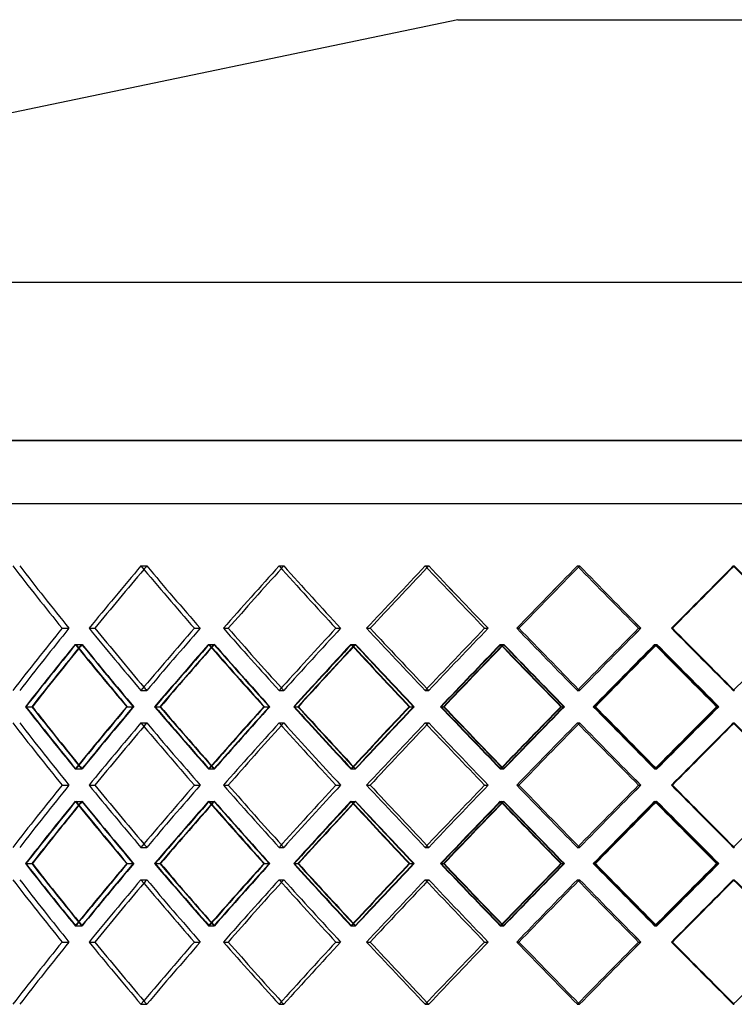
# Model space of a CAD drawing. Header units: millimetres. Extents: x -448 to 448, y -205 to 205.
# Tile 7 of 13: x -189 to -27, y -19 to 205. Entities that reach past the tile are written whole.
import ezdxf

# ---------------------------------------------------------------- set-up
doc = ezdxf.new("R2010")
doc.units = ezdxf.units.MM
doc.layers.add('HIDDEN', color=7, linetype='Continuous')
doc.layers.add('THICK', color=7, linetype='Continuous')

msp = doc.modelspace()

# ---------------------------------------------------------------- linework, layer by layer
at = {"layer": 'HIDDEN'}
for p, q in [((0, 109.35), (-447.5, 109.35)), ((-300, 95), (0, 95)), ((-161.48, 80.82), (-160.15, 80.82)), ((-161.48, 80.82), (-160.15, 80.82)), ((-130.09, 80.82), (-129.02, 80.82)), ((-130.09, 80.82), (-129.02, 80.82)), ((-96.88, 80.82), (-96.08, 80.82)), ((-96.88, 80.82), (-96.08, 80.82)), ((-62.31, 80.82), (-61.79, 80.82)), ((-62.31, 80.82), (-61.79, 80.82)), ((-26.86, 80.82), (-26.64, 80.82)), ((-26.86, 80.82), (-26.64, 80.82)), ((-179.4, 66.67), (-177.83, 66.67)), ((-179.4, 66.67), (-177.83, 66.67)), ((-173.27, 66.67), (-171.94, 66.67)), ((-149.34, 66.67), (-148, 66.67)), ((-149.34, 66.67), (-148, 66.67)), ((-142.73, 66.67), (-141.65, 66.67)), ((-117.18, 66.67), (-116.1, 66.67)), ((-117.18, 66.67), (-116.1, 66.67)), ((-110.18, 66.67), (-109.38, 66.67)), ((-83.37, 66.67), (-82.57, 66.67)), ((-83.37, 66.67), (-82.57, 66.67)), ((-76.09, 66.67), (-75.57, 66.67)), ((-48.39, 66.67), (-47.88, 66.67)), ((-48.39, 66.67), (-47.88, 66.67)), ((-40.93, 66.67), (-40.71, 66.67)), ((-176.42, 62.99), (-174.84, 62.99)), ((-176.28, 62.99), (-174.94, 62.99)), ((-146.12, 62.99), (-144.78, 62.99)), ((-145.97, 62.99), (-144.89, 62.99)), ((-113.77, 62.99), (-112.69, 62.99)), ((-113.61, 62.99), (-112.81, 62.99)), ((-79.82, 62.99), (-79.02, 62.99)), ((-79.65, 62.99), (-79.14, 62.99)), ((-44.75, 62.99), (-44.23, 62.99)), ((-44.58, 62.99), (-44.35, 62.99)), ((-161.48, 52.51), (-160.15, 52.51)), ((-161.48, 52.51), (-160.15, 52.51)), ((-130.09, 52.51), (-129.02, 52.51)), ((-130.09, 52.51), (-129.02, 52.51)), ((-96.88, 52.51), (-96.08, 52.51)), ((-96.88, 52.51), (-96.08, 52.51)), ((-62.31, 52.51), (-61.79, 52.51)), ((-62.31, 52.51), (-61.79, 52.51)), ((-26.86, 52.51), (-26.64, 52.51)), ((-26.86, 52.51), (-26.64, 52.51)), ((-187.62, 48.83), (-186.28, 48.83)), ((-164.7, 48.83), (-163.11, 48.83)), ((-164.58, 48.83), (-163.25, 48.83)), ((-158.24, 48.83), (-157.16, 48.83)), ((-133.53, 48.83), (-132.19, 48.83)), ((-133.41, 48.83), (-132.33, 48.83)), ((-126.64, 48.83), (-125.83, 48.83)), ((-100.49, 48.83), (-99.41, 48.83)), ((-100.36, 48.83), (-99.56, 48.83)), ((-93.26, 48.83), (-92.74, 48.83)), ((-66.04, 48.83), (-65.23, 48.83)), ((-65.91, 48.83), (-65.39, 48.83)), ((-58.57, 48.83), (-58.35, 48.83)), ((-30.66, 48.83), (-30.14, 48.83)), ((-30.52, 48.83), (-30.3, 48.83)), ((-161.48, 45.15), (-160.15, 45.15)), ((-161.48, 45.15), (-160.15, 45.15)), ((-130.09, 45.15), (-129.02, 45.15)), ((-130.09, 45.15), (-129.02, 45.15)), ((-96.88, 45.15), (-96.08, 45.15)), ((-96.88, 45.15), (-96.08, 45.15)), ((-62.31, 45.15), (-61.79, 45.15)), ((-62.31, 45.15), (-61.79, 45.15)), ((-26.86, 45.15), (-26.64, 45.15)), ((-26.86, 45.15), (-26.64, 45.15)), ((-176.42, 34.68), (-174.84, 34.68)), ((-176.28, 34.68), (-174.94, 34.68)), ((-146.12, 34.68), (-144.78, 34.68)), ((-145.97, 34.68), (-144.89, 34.68)), ((-113.77, 34.68), (-112.69, 34.68)), ((-113.61, 34.68), (-112.81, 34.68)), ((-79.82, 34.68), (-79.02, 34.68)), ((-79.65, 34.68), (-79.14, 34.68)), ((-44.75, 34.68), (-44.23, 34.68)), ((-44.58, 34.68), (-44.35, 34.68)), ((-179.4, 31), (-177.83, 31)), ((-179.4, 31), (-177.83, 31)), ((-173.27, 31), (-171.94, 31)), ((-149.34, 31), (-148, 31)), ((-149.34, 31), (-148, 31)), ((-142.73, 31), (-141.65, 31)), ((-117.18, 31), (-116.1, 31)), ((-117.18, 31), (-116.1, 31)), ((-110.18, 31), (-109.38, 31)), ((-83.37, 31), (-82.57, 31)), ((-83.37, 31), (-82.57, 31)), ((-76.09, 31), (-75.57, 31)), ((-48.39, 31), (-47.88, 31)), ((-48.39, 31), (-47.88, 31)), ((-40.93, 31), (-40.71, 31)), ((-176.42, 27.32), (-174.84, 27.32)), ((-176.28, 27.32), (-174.94, 27.32)), ((-146.12, 27.32), (-144.78, 27.32)), ((-145.97, 27.32), (-144.89, 27.32)), ((-113.77, 27.32), (-112.69, 27.32)), ((-113.61, 27.32), (-112.81, 27.32)), ((-79.82, 27.32), (-79.02, 27.32)), ((-79.65, 27.32), (-79.14, 27.32)), ((-44.75, 27.32), (-44.23, 27.32)), ((-44.58, 27.32), (-44.35, 27.32)), ((-161.48, 16.85), (-160.15, 16.85)), ((-161.48, 16.85), (-160.15, 16.85)), ((-130.09, 16.85), (-129.02, 16.85)), ((-130.09, 16.85), (-129.02, 16.85)), ((-96.88, 16.85), (-96.08, 16.85)), ((-96.88, 16.85), (-96.08, 16.85)), ((-62.31, 16.85), (-61.79, 16.85)), ((-62.31, 16.85), (-61.79, 16.85)), ((-26.86, 16.85), (-26.64, 16.85)), ((-26.86, 16.85), (-26.64, 16.85)), ((-187.62, 13.17), (-186.28, 13.17)), ((-164.7, 13.17), (-163.11, 13.17)), ((-164.58, 13.17), (-163.25, 13.17)), ((-158.24, 13.17), (-157.16, 13.17)), ((-133.53, 13.17), (-132.19, 13.17)), ((-133.41, 13.17), (-132.33, 13.17)), ((-126.64, 13.17), (-125.83, 13.17)), ((-100.49, 13.17), (-99.41, 13.17)), ((-100.36, 13.17), (-99.56, 13.17)), ((-93.26, 13.17), (-92.74, 13.17)), ((-66.04, 13.17), (-65.23, 13.17)), ((-65.91, 13.17), (-65.39, 13.17)), ((-58.57, 13.17), (-58.35, 13.17)), ((-30.66, 13.17), (-30.14, 13.17)), ((-30.52, 13.17), (-30.3, 13.17)), ((-161.48, 9.49), (-160.15, 9.49)), ((-161.48, 9.49), (-160.15, 9.49)), ((-130.09, 9.49), (-129.02, 9.49)), ((-130.09, 9.49), (-129.02, 9.49)), ((-96.88, 9.49), (-96.08, 9.49)), ((-96.88, 9.49), (-96.08, 9.49)), ((-62.31, 9.49), (-61.79, 9.49)), ((-62.31, 9.49), (-61.79, 9.49)), ((-26.86, 9.49), (-26.64, 9.49)), ((-26.86, 9.49), (-26.64, 9.49)), ((-176.42, -0.99), (-174.84, -0.99)), ((-176.28, -0.99), (-174.94, -0.99)), ((-146.12, -0.99), (-144.78, -0.99)), ((-145.97, -0.99), (-144.89, -0.99)), ((-113.77, -0.99), (-112.69, -0.99)), ((-113.61, -0.99), (-112.81, -0.99)), ((-79.82, -0.99), (-79.02, -0.99)), ((-79.65, -0.99), (-79.14, -0.99)), ((-44.75, -0.99), (-44.23, -0.99)), ((-44.58, -0.99), (-44.35, -0.99)), ((-179.4, -4.67), (-177.83, -4.67)), ((-179.4, -4.67), (-177.83, -4.67)), ((-173.27, -4.67), (-171.94, -4.67)), ((-149.34, -4.67), (-148, -4.67)), ((-149.34, -4.67), (-148, -4.67)), ((-142.73, -4.67), (-141.65, -4.67)), ((-117.18, -4.67), (-116.1, -4.67)), ((-117.18, -4.67), (-116.1, -4.67)), ((-110.18, -4.67), (-109.38, -4.67)), ((-83.37, -4.67), (-82.57, -4.67)), ((-83.37, -4.67), (-82.57, -4.67)), ((-76.09, -4.67), (-75.57, -4.67)), ((-48.39, -4.67), (-47.88, -4.67)), ((-48.39, -4.67), (-47.88, -4.67)), ((-40.93, -4.67), (-40.71, -4.67)), ((-161.48, -18.82), (-160.15, -18.82)), ((-161.48, -18.82), (-160.15, -18.82)), ((-130.09, -18.82), (-129.02, -18.82)), ((-130.09, -18.82), (-129.02, -18.82)), ((-96.88, -18.82), (-96.08, -18.82)), ((-96.88, -18.82), (-96.08, -18.82)), ((-62.31, -18.82), (-61.79, -18.82)), ((-62.31, -18.82), (-61.79, -18.82)), ((-26.86, -18.82), (-26.64, -18.82)), ((-26.86, -18.82), (-26.64, -18.82))]:
    msp.add_line(p, q, dxfattribs=at)
for centre, major_axis, ratio, start_param, end_param in [((0, 80.82), (-282.74, 282.74), 0.354675, 1.229963, 1.277156), ((0, 80.82), (282.74, -282.74), 0.354675, -1.911629, -1.864437), ((0, 80.82), (290.59, 290.59), 0.289242, 1.852354, 1.899157), ((0, 80.82), (-288.19, -288.19), 0.289242, -1.289238, -1.286608), ((0, 80.82), (-288.19, 288.19), 0.289242, 1.289238, 1.336431), ((0, 80.82), (288.19, -288.19), 0.289242, -1.852354, -1.805161), ((0, 80.82), (295.06, 295.06), 0.226017, 1.793079, 1.839881), ((0, 80.82), (-292.62, -292.62), 0.226017, -1.348514, -1.346529), ((0, 80.82), (-292.62, 292.62), 0.226017, 1.348514, 1.395707), ((0, 80.82), (292.62, -292.62), 0.226017, -1.793079, -1.745886), ((0, 80.82), (298.49, 298.49), 0.164466, 1.733803, 1.780606), ((0, 80.82), (-296.02, -296.02), 0.164466, -1.407789, -1.406381), ((0, 80.82), (-296.02, 296.02), 0.164466, 1.407789, 1.454982), ((0, 80.82), (296.02, -296.02), 0.164466, -1.733803, -1.686611), ((0, 80.82), (300.87, 300.87), 0.104106, 1.674528, 1.721331), ((0, 80.82), (-298.39, -298.39), 0.104106, -1.467064, -1.466187), ((0, 80.82), (-298.39, 298.39), 0.104106, 1.467064, 1.514257), ((0, 80.82), (298.39, -298.39), 0.104106, -1.674528, -1.627335), ((0, 80.82), (302.2, 302.2), 0.044486, 1.615253, 1.662055), ((0, 80.82), (-299.7, -299.7), 0.044486, -1.52634, -1.525968), ((0, 80.82), (-299.7, 299.7), 0.044486, 1.52634, 1.573533), ((0, 52.51), (-282.74, -282.74), 0.354675, -1.277156, -1.229963), ((0, 52.51), (282.74, 282.74), 0.354675, 1.864437, 1.911629), ((0, 52.51), (290.59, -290.59), 0.289242, -1.899157, -1.852354), ((0, 52.51), (-288.19, -288.19), 0.289242, -1.336431, -1.289238), ((0, 52.51), (288.19, 288.19), 0.289242, 1.805161, 1.852354), ((0, 52.51), (295.06, -295.06), 0.226017, -1.839881, -1.793079), ((0, 52.51), (-292.62, -292.62), 0.226017, -1.395707, -1.348514), ((0, 52.51), (292.62, 292.62), 0.226017, 1.745886, 1.793079), ((0, 52.51), (298.49, -298.49), 0.164466, -1.780606, -1.733803), ((0, 52.51), (-296.02, -296.02), 0.164466, -1.454982, -1.407789), ((0, 52.51), (296.02, 296.02), 0.164466, 1.686611, 1.733803), ((0, 52.51), (300.87, -300.87), 0.104106, -1.721331, -1.674528), ((0, 52.51), (-298.39, -298.39), 0.104106, -1.514257, -1.467064), ((0, 52.51), (298.39, 298.39), 0.104106, 1.627335, 1.674528), ((0, 52.51), (302.2, -302.2), 0.044486, -1.662055, -1.615253), ((0, 80.82), (290.59, 290.59), 0.289242, 1.911342, 1.958291), ((0, 80.82), (288.19, 288.19), 0.289242, 1.911834, 1.959177), ((0, 45.15), (290.59, -290.59), 0.289242, -1.911342, -1.864522), ((0, 45.15), (-282.74, -282.74), 0.354675, -1.289443, -1.286206), ((0, 45.15), (288.19, -288.19), 0.289242, -1.911834, -1.864624), ((0, 80.82), (-282.74, 282.74), 0.354675, 1.289443, 1.336786), ((0, 80.82), (295.06, 295.06), 0.226017, 1.852066, 1.899016), ((0, 80.82), (292.62, 292.62), 0.226017, 1.852558, 1.899902), ((0, 45.15), (295.06, -295.06), 0.226017, -1.852066, -1.805247), ((0, 45.15), (-288.19, -288.19), 0.289242, -1.348718, -1.346174), ((0, 45.15), (292.62, -292.62), 0.226017, -1.852558, -1.805348), ((0, 80.82), (-288.19, 288.19), 0.289242, 1.348718, 1.396061), ((0, 80.82), (298.49, 298.49), 0.164466, 1.792791, 1.83974), ((0, 80.82), (296.02, 296.02), 0.164466, 1.793283, 1.840626), ((0, 45.15), (298.49, -298.49), 0.164466, -1.792791, -1.745971), ((0, 45.15), (-292.62, -292.62), 0.226017, -1.407993, -1.406056), ((0, 45.15), (296.02, -296.02), 0.164466, -1.793283, -1.746073), ((0, 80.82), (-292.62, 292.62), 0.226017, 1.407993, 1.455337), ((0, 80.82), (300.87, 300.87), 0.104106, 1.733516, 1.780465), ((0, 80.82), (298.39, 298.39), 0.104106, 1.734008, 1.781351), ((0, 45.15), (300.87, -300.87), 0.104106, -1.733516, -1.686696), ((0, 45.15), (-296.02, -296.02), 0.164466, -1.467269, -1.465883), ((0, 45.15), (298.39, -298.39), 0.104106, -1.734008, -1.686798), ((0, 80.82), (-296.02, 296.02), 0.164466, 1.467269, 1.514612), ((0, 80.82), (302.2, 302.2), 0.044486, 1.67424, 1.72119), ((0, 80.82), (299.7, 299.7), 0.044486, 1.674732, 1.722076), ((0, 45.15), (302.2, -302.2), 0.044486, -1.67424, -1.627421), ((0, 45.15), (-298.39, -298.39), 0.104106, -1.526544, -1.525675), ((0, 45.15), (299.7, -299.7), 0.044486, -1.674732, -1.627522), ((0, 80.82), (-298.39, 298.39), 0.104106, 1.526544, 1.573887), ((0, 52.51), (-288.19, 288.19), 0.289242, 1.286608, 1.289238), ((0, 52.51), (-292.62, 292.62), 0.226017, 1.346529, 1.348514), ((0, 52.51), (-296.02, 296.02), 0.164466, 1.406381, 1.407789), ((0, 52.51), (-298.39, 298.39), 0.104106, 1.466187, 1.467064), ((0, 52.51), (-299.7, 299.7), 0.044486, 1.525968, 1.52634), ((0, 16.85), (290.59, -290.59), 0.289242, -1.958291, -1.911342), ((0, 16.85), (288.19, -288.19), 0.289242, -1.959177, -1.911834), ((0, 52.51), (290.59, 290.59), 0.289242, 1.864522, 1.911342), ((0, 52.51), (288.19, 288.19), 0.289242, 1.864624, 1.911834), ((0, 16.85), (-282.74, -282.74), 0.354675, -1.336786, -1.289443), ((0, 16.85), (295.06, -295.06), 0.226017, -1.899016, -1.852066), ((0, 16.85), (292.62, -292.62), 0.226017, -1.899902, -1.852558), ((0, 52.51), (295.06, 295.06), 0.226017, 1.805247, 1.852066), ((0, 52.51), (292.62, 292.62), 0.226017, 1.805348, 1.852558), ((0, 16.85), (-288.19, -288.19), 0.289242, -1.396061, -1.348718), ((0, 16.85), (298.49, -298.49), 0.164466, -1.83974, -1.792791), ((0, 16.85), (296.02, -296.02), 0.164466, -1.840626, -1.793283), ((0, 52.51), (298.49, 298.49), 0.164466, 1.745971, 1.792791), ((0, 52.51), (296.02, 296.02), 0.164466, 1.746073, 1.793283), ((0, 16.85), (-292.62, -292.62), 0.226017, -1.455337, -1.407993), ((0, 16.85), (300.87, -300.87), 0.104106, -1.780465, -1.733516), ((0, 16.85), (298.39, -298.39), 0.104106, -1.781351, -1.734008), ((0, 52.51), (300.87, 300.87), 0.104106, 1.686696, 1.733516), ((0, 52.51), (298.39, 298.39), 0.104106, 1.686798, 1.734008), ((0, 16.85), (-296.02, -296.02), 0.164466, -1.514612, -1.467269), ((0, 16.85), (302.2, -302.2), 0.044486, -1.72119, -1.67424), ((0, 16.85), (299.7, -299.7), 0.044486, -1.722076, -1.674732), ((0, 52.51), (302.2, 302.2), 0.044486, 1.627421, 1.67424), ((0, 52.51), (299.7, 299.7), 0.044486, 1.627522, 1.674732), ((0, 16.85), (-298.39, -298.39), 0.104106, -1.573887, -1.526544), ((0, 45.15), (-282.74, 282.74), 0.354675, 1.229963, 1.277156), ((0, 45.15), (282.74, -282.74), 0.354675, -1.911629, -1.864437), ((0, 45.15), (290.59, 290.59), 0.289242, 1.852354, 1.899157), ((0, 45.15), (-288.19, -288.19), 0.289242, -1.289238, -1.286608), ((0, 45.15), (-288.19, 288.19), 0.289242, 1.289238, 1.336431), ((0, 45.15), (288.19, -288.19), 0.289242, -1.852354, -1.805161), ((0, 45.15), (295.06, 295.06), 0.226017, 1.793079, 1.839881), ((0, 45.15), (-292.62, -292.62), 0.226017, -1.348514, -1.346529), ((0, 45.15), (-292.62, 292.62), 0.226017, 1.348514, 1.395707), ((0, 45.15), (292.62, -292.62), 0.226017, -1.793079, -1.745886), ((0, 45.15), (298.49, 298.49), 0.164466, 1.733803, 1.780606), ((0, 45.15), (-296.02, -296.02), 0.164466, -1.407789, -1.406381), ((0, 45.15), (-296.02, 296.02), 0.164466, 1.407789, 1.454982), ((0, 45.15), (296.02, -296.02), 0.164466, -1.733803, -1.686611), ((0, 45.15), (300.87, 300.87), 0.104106, 1.674528, 1.721331), ((0, 45.15), (-298.39, -298.39), 0.104106, -1.467064, -1.466187), ((0, 45.15), (-298.39, 298.39), 0.104106, 1.467064, 1.514257), ((0, 45.15), (298.39, -298.39), 0.104106, -1.674528, -1.627335), ((0, 45.15), (302.2, 302.2), 0.044486, 1.615253, 1.662055), ((0, 45.15), (-299.7, -299.7), 0.044486, -1.52634, -1.525968), ((0, 45.15), (-299.7, 299.7), 0.044486, 1.52634, 1.573533), ((0, 52.51), (-282.74, 282.74), 0.354675, 1.286206, 1.289443), ((0, 52.51), (-288.19, 288.19), 0.289242, 1.346174, 1.348718), ((0, 52.51), (-292.62, 292.62), 0.226017, 1.406056, 1.407993), ((0, 52.51), (-296.02, 296.02), 0.164466, 1.465883, 1.467269), ((0, 52.51), (-298.39, 298.39), 0.104106, 1.525675, 1.526544), ((0, 16.85), (-282.74, -282.74), 0.354675, -1.277156, -1.229963), ((0, 16.85), (282.74, 282.74), 0.354675, 1.864437, 1.911629), ((0, 16.85), (290.59, -290.59), 0.289242, -1.899157, -1.852354), ((0, 16.85), (-288.19, -288.19), 0.289242, -1.336431, -1.289238), ((0, 16.85), (288.19, 288.19), 0.289242, 1.805161, 1.852354), ((0, 16.85), (295.06, -295.06), 0.226017, -1.839881, -1.793079), ((0, 16.85), (-292.62, -292.62), 0.226017, -1.395707, -1.348514), ((0, 16.85), (292.62, 292.62), 0.226017, 1.745886, 1.793079), ((0, 16.85), (298.49, -298.49), 0.164466, -1.780606, -1.733803), ((0, 16.85), (-296.02, -296.02), 0.164466, -1.454982, -1.407789), ((0, 16.85), (296.02, 296.02), 0.164466, 1.686611, 1.733803), ((0, 16.85), (300.87, -300.87), 0.104106, -1.721331, -1.674528), ((0, 16.85), (-298.39, -298.39), 0.104106, -1.514257, -1.467064), ((0, 16.85), (298.39, 298.39), 0.104106, 1.627335, 1.674528), ((0, 16.85), (302.2, -302.2), 0.044486, -1.662055, -1.615253), ((0, 45.15), (290.59, 290.59), 0.289242, 1.911342, 1.958291), ((0, 45.15), (288.19, 288.19), 0.289242, 1.911834, 1.959177), ((0, 9.49), (290.59, -290.59), 0.289242, -1.911342, -1.864522), ((0, 9.49), (-282.74, -282.74), 0.354675, -1.289443, -1.286206), ((0, 9.49), (288.19, -288.19), 0.289242, -1.911834, -1.864624), ((0, 45.15), (-282.74, 282.74), 0.354675, 1.289443, 1.336786), ((0, 45.15), (295.06, 295.06), 0.226017, 1.852066, 1.899016), ((0, 45.15), (292.62, 292.62), 0.226017, 1.852558, 1.899902), ((0, 9.49), (295.06, -295.06), 0.226017, -1.852066, -1.805247), ((0, 9.49), (-288.19, -288.19), 0.289242, -1.348718, -1.346174), ((0, 9.49), (292.62, -292.62), 0.226017, -1.852558, -1.805348), ((0, 45.15), (-288.19, 288.19), 0.289242, 1.348718, 1.396061), ((0, 45.15), (298.49, 298.49), 0.164466, 1.792791, 1.83974), ((0, 45.15), (296.02, 296.02), 0.164466, 1.793283, 1.840626), ((0, 9.49), (298.49, -298.49), 0.164466, -1.792791, -1.745971), ((0, 9.49), (-292.62, -292.62), 0.226017, -1.407993, -1.406056), ((0, 9.49), (296.02, -296.02), 0.164466, -1.793283, -1.746073), ((0, 45.15), (-292.62, 292.62), 0.226017, 1.407993, 1.455337), ((0, 45.15), (300.87, 300.87), 0.104106, 1.733516, 1.780465), ((0, 45.15), (298.39, 298.39), 0.104106, 1.734008, 1.781351), ((0, 9.49), (300.87, -300.87), 0.104106, -1.733516, -1.686696), ((0, 9.49), (-296.02, -296.02), 0.164466, -1.467269, -1.465883), ((0, 9.49), (298.39, -298.39), 0.104106, -1.734008, -1.686798), ((0, 45.15), (-296.02, 296.02), 0.164466, 1.467269, 1.514612), ((0, 45.15), (302.2, 302.2), 0.044486, 1.67424, 1.72119), ((0, 45.15), (299.7, 299.7), 0.044486, 1.674732, 1.722076), ((0, 9.49), (302.2, -302.2), 0.044486, -1.67424, -1.627421), ((0, 9.49), (-298.39, -298.39), 0.104106, -1.526544, -1.525675), ((0, 9.49), (299.7, -299.7), 0.044486, -1.674732, -1.627522), ((0, 45.15), (-298.39, 298.39), 0.104106, 1.526544, 1.573887), ((0, 16.85), (-288.19, 288.19), 0.289242, 1.286608, 1.289238), ((0, 16.85), (-292.62, 292.62), 0.226017, 1.346529, 1.348514), ((0, 16.85), (-296.02, 296.02), 0.164466, 1.406381, 1.407789), ((0, 16.85), (-298.39, 298.39), 0.104106, 1.466187, 1.467064), ((0, 16.85), (-299.7, 299.7), 0.044486, 1.525968, 1.52634), ((0, -18.82), (290.59, -290.59), 0.289242, -1.958291, -1.911342), ((0, -18.82), (288.19, -288.19), 0.289242, -1.959177, -1.911834), ((0, 16.85), (290.59, 290.59), 0.289242, 1.864522, 1.911342), ((0, 16.85), (288.19, 288.19), 0.289242, 1.864624, 1.911834), ((0, -18.82), (-282.74, -282.74), 0.354675, -1.336786, -1.289443), ((0, -18.82), (295.06, -295.06), 0.226017, -1.899016, -1.852066), ((0, -18.82), (292.62, -292.62), 0.226017, -1.899902, -1.852558), ((0, 16.85), (295.06, 295.06), 0.226017, 1.805247, 1.852066), ((0, 16.85), (292.62, 292.62), 0.226017, 1.805348, 1.852558), ((0, -18.82), (-288.19, -288.19), 0.289242, -1.396061, -1.348718), ((0, -18.82), (298.49, -298.49), 0.164466, -1.83974, -1.792791), ((0, -18.82), (296.02, -296.02), 0.164466, -1.840626, -1.793283), ((0, 16.85), (298.49, 298.49), 0.164466, 1.745971, 1.792791), ((0, 16.85), (296.02, 296.02), 0.164466, 1.746073, 1.793283), ((0, -18.82), (-292.62, -292.62), 0.226017, -1.455337, -1.407993), ((0, -18.82), (300.87, -300.87), 0.104106, -1.780465, -1.733516), ((0, -18.82), (298.39, -298.39), 0.104106, -1.781351, -1.734008), ((0, 16.85), (300.87, 300.87), 0.104106, 1.686696, 1.733516), ((0, 16.85), (298.39, 298.39), 0.104106, 1.686798, 1.734008), ((0, -18.82), (-296.02, -296.02), 0.164466, -1.514612, -1.467269), ((0, -18.82), (302.2, -302.2), 0.044486, -1.72119, -1.67424), ((0, -18.82), (299.7, -299.7), 0.044486, -1.722076, -1.674732), ((0, 16.85), (302.2, 302.2), 0.044486, 1.627421, 1.67424), ((0, 16.85), (299.7, 299.7), 0.044486, 1.627522, 1.674732), ((0, -18.82), (-298.39, -298.39), 0.104106, -1.573887, -1.526544), ((0, 9.49), (-282.74, 282.74), 0.354675, 1.229963, 1.277156), ((0, 9.49), (282.74, -282.74), 0.354675, -1.911629, -1.864437), ((0, 9.49), (290.59, 290.59), 0.289242, 1.852354, 1.899157), ((0, 9.49), (-288.19, -288.19), 0.289242, -1.289238, -1.286608), ((0, 9.49), (-288.19, 288.19), 0.289242, 1.289238, 1.336431), ((0, 9.49), (288.19, -288.19), 0.289242, -1.852354, -1.805161), ((0, 9.49), (295.06, 295.06), 0.226017, 1.793079, 1.839881), ((0, 9.49), (-292.62, -292.62), 0.226017, -1.348514, -1.346529), ((0, 9.49), (-292.62, 292.62), 0.226017, 1.348514, 1.395707), ((0, 9.49), (292.62, -292.62), 0.226017, -1.793079, -1.745886), ((0, 9.49), (298.49, 298.49), 0.164466, 1.733803, 1.780606), ((0, 9.49), (-296.02, -296.02), 0.164466, -1.407789, -1.406381), ((0, 9.49), (-296.02, 296.02), 0.164466, 1.407789, 1.454982), ((0, 9.49), (296.02, -296.02), 0.164466, -1.733803, -1.686611), ((0, 9.49), (300.87, 300.87), 0.104106, 1.674528, 1.721331), ((0, 9.49), (-298.39, -298.39), 0.104106, -1.467064, -1.466187), ((0, 9.49), (-298.39, 298.39), 0.104106, 1.467064, 1.514257), ((0, 9.49), (298.39, -298.39), 0.104106, -1.674528, -1.627335), ((0, 9.49), (302.2, 302.2), 0.044486, 1.615253, 1.662055), ((0, 9.49), (-299.7, -299.7), 0.044486, -1.52634, -1.525968), ((0, 9.49), (-299.7, 299.7), 0.044486, 1.52634, 1.573533), ((0, 16.85), (-282.74, 282.74), 0.354675, 1.286206, 1.289443), ((0, 16.85), (-288.19, 288.19), 0.289242, 1.346174, 1.348718), ((0, 16.85), (-292.62, 292.62), 0.226017, 1.406056, 1.407993), ((0, 16.85), (-296.02, 296.02), 0.164466, 1.465883, 1.467269), ((0, 16.85), (-298.39, 298.39), 0.104106, 1.525675, 1.526544), ((0, -18.82), (-282.74, -282.74), 0.354675, -1.277156, -1.229963), ((0, -18.82), (282.74, 282.74), 0.354675, 1.864437, 1.911629), ((0, -18.82), (290.59, -290.59), 0.289242, -1.899157, -1.852354), ((0, -18.82), (-288.19, -288.19), 0.289242, -1.336431, -1.289238), ((0, -18.82), (288.19, 288.19), 0.289242, 1.805161, 1.852354), ((0, -18.82), (295.06, -295.06), 0.226017, -1.839881, -1.793079), ((0, -18.82), (-292.62, -292.62), 0.226017, -1.395707, -1.348514), ((0, -18.82), (292.62, 292.62), 0.226017, 1.745886, 1.793079), ((0, -18.82), (298.49, -298.49), 0.164466, -1.780606, -1.733803), ((0, -18.82), (-296.02, -296.02), 0.164466, -1.454982, -1.407789), ((0, -18.82), (296.02, 296.02), 0.164466, 1.686611, 1.733803), ((0, -18.82), (300.87, -300.87), 0.104106, -1.721331, -1.674528), ((0, -18.82), (-298.39, -298.39), 0.104106, -1.514257, -1.467064), ((0, -18.82), (298.39, 298.39), 0.104106, 1.627335, 1.674528), ((0, -18.82), (302.2, -302.2), 0.044486, -1.662055, -1.615253), ((0, -18.82), (-288.19, 288.19), 0.289242, 1.286608, 1.289238), ((0, -18.82), (-292.62, 292.62), 0.226017, 1.346529, 1.348514), ((0, -18.82), (-296.02, 296.02), 0.164466, 1.406381, 1.407789), ((0, -18.82), (-298.39, 298.39), 0.104106, 1.466187, 1.467064), ((0, -18.82), (-299.7, 299.7), 0.044486, 1.525968, 1.52634)]:
    msp.add_ellipse(centre, major_axis=major_axis, ratio=ratio, start_param=start_param, end_param=end_param, dxfattribs=at)
at = {"layer": 'THICK'}
for p, q in [((-89.5, 205), (-375.5, 145.35)), ((-89.5, 205), (0, 205)), ((-411.5, 145.35), (411.5, 145.35)), ((-447.5, 109.35), (0, 109.35)), ((-447.5, 95), (0, 95)), ((-173.27, 66.67), (-171.94, 66.67)), ((-142.73, 66.67), (-141.65, 66.67)), ((-110.18, 66.67), (-109.38, 66.67)), ((-76.09, 66.67), (-75.57, 66.67)), ((-40.93, 66.67), (-40.71, 66.67)), ((-187.73, 48.83), (-186.15, 48.83)), ((-158.36, 48.83), (-157.02, 48.83)), ((-126.76, 48.83), (-125.69, 48.83)), ((-93.39, 48.83), (-92.59, 48.83)), ((-58.7, 48.83), (-58.19, 48.83)), ((-173.27, 31), (-171.94, 31)), ((-142.73, 31), (-141.65, 31)), ((-110.18, 31), (-109.38, 31)), ((-76.09, 31), (-75.57, 31)), ((-40.93, 31), (-40.71, 31)), ((-187.73, 13.17), (-186.15, 13.17)), ((-158.36, 13.17), (-157.02, 13.17)), ((-126.76, 13.17), (-125.69, 13.17)), ((-93.39, 13.17), (-92.59, 13.17)), ((-58.7, 13.17), (-58.19, 13.17)), ((-173.27, -4.67), (-171.94, -4.67)), ((-142.73, -4.67), (-141.65, -4.67)), ((-110.18, -4.67), (-109.38, -4.67)), ((-76.09, -4.67), (-75.57, -4.67)), ((-40.93, -4.67), (-40.71, -4.67))]:
    msp.add_line(p, q, dxfattribs=at)
for centre, major_axis, ratio, start_param, end_param in [((0, 80.82), (-285.1, 285.1), 0.354675, 1.229963, 1.276766), ((0, 80.82), (-290.59, -290.59), 0.289242, -1.289238, -1.242436), ((0, 80.82), (-290.59, 290.59), 0.289242, 1.289238, 1.336041), ((0, 80.82), (-295.06, -295.06), 0.226017, -1.348514, -1.301711), ((0, 80.82), (-295.06, 295.06), 0.226017, 1.348514, 1.395316), ((0, 80.82), (-298.49, -298.49), 0.164466, -1.407789, -1.360987), ((0, 80.82), (-298.49, 298.49), 0.164466, 1.407789, 1.454592), ((0, 80.82), (-300.87, -300.87), 0.104106, -1.467064, -1.420262), ((0, 80.82), (-300.87, 300.87), 0.104106, 1.467064, 1.513867), ((0, 80.82), (-302.2, -302.2), 0.044486, -1.52634, -1.479537), ((0, 80.82), (-299.7, -299.7), 0.044486, -1.525968, -1.479147), ((0, 80.82), (-302.2, 302.2), 0.044486, 1.52634, 1.573142), ((0, 80.82), (-288.19, -288.19), 0.289242, -1.286608, -1.242046), ((0, 80.82), (-292.62, -292.62), 0.226017, -1.346529, -1.301321), ((0, 80.82), (-296.02, -296.02), 0.164466, -1.406381, -1.360596), ((0, 80.82), (-298.39, -298.39), 0.104106, -1.466187, -1.419872), ((0, 52.51), (-285.1, -285.1), 0.354675, -1.276766, -1.229963), ((0, 52.51), (-290.59, 290.59), 0.289242, 1.242436, 1.289238), ((0, 52.51), (-288.19, 288.19), 0.289242, 1.242046, 1.286608), ((0, 52.51), (-290.59, -290.59), 0.289242, -1.336041, -1.289238), ((0, 52.51), (-295.06, 295.06), 0.226017, 1.301711, 1.348514), ((0, 52.51), (-292.62, 292.62), 0.226017, 1.301321, 1.346529), ((0, 52.51), (-295.06, -295.06), 0.226017, -1.395316, -1.348514), ((0, 52.51), (-298.49, 298.49), 0.164466, 1.360987, 1.407789), ((0, 52.51), (-296.02, 296.02), 0.164466, 1.360596, 1.406381), ((0, 52.51), (-298.49, -298.49), 0.164466, -1.454592, -1.407789), ((0, 52.51), (-300.87, 300.87), 0.104106, 1.420262, 1.467064), ((0, 52.51), (-298.39, 298.39), 0.104106, 1.419872, 1.466187), ((0, 52.51), (-300.87, -300.87), 0.104106, -1.513867, -1.467064), ((0, 52.51), (-302.2, 302.2), 0.044486, 1.479537, 1.52634), ((0, 52.51), (-299.7, 299.7), 0.044486, 1.479147, 1.525968), ((0, 52.51), (-302.2, -302.2), 0.044486, -1.573142, -1.52634), ((0, 45.15), (-285.1, -285.1), 0.354675, -1.288951, -1.242131), ((0, 80.82), (-285.1, 285.1), 0.354675, 1.288951, 1.3359), ((0, 45.15), (-290.59, -290.59), 0.289242, -1.348226, -1.301406), ((0, 80.82), (-290.59, 290.59), 0.289242, 1.348226, 1.395175), ((0, 45.15), (-295.06, -295.06), 0.226017, -1.407501, -1.360682), ((0, 80.82), (-295.06, 295.06), 0.226017, 1.407501, 1.454451), ((0, 45.15), (-298.49, -298.49), 0.164466, -1.466777, -1.419957), ((0, 80.82), (-298.49, 298.49), 0.164466, 1.466777, 1.513726), ((0, 45.15), (-300.87, -300.87), 0.104106, -1.526052, -1.479232), ((0, 45.15), (-298.39, -298.39), 0.104106, -1.525675, -1.479334), ((0, 80.82), (-300.87, 300.87), 0.104106, 1.526052, 1.573001), ((0, 45.15), (-282.74, -282.74), 0.354675, -1.286206, -1.242233), ((0, 45.15), (-288.19, -288.19), 0.289242, -1.346174, -1.301508), ((0, 45.15), (-292.62, -292.62), 0.226017, -1.406056, -1.360783), ((0, 45.15), (-296.02, -296.02), 0.164466, -1.465883, -1.420059), ((0, 52.51), (-285.1, 285.1), 0.354675, 1.242131, 1.288951), ((0, 52.51), (-282.74, 282.74), 0.354675, 1.242233, 1.286206), ((0, 16.85), (-285.1, -285.1), 0.354675, -1.3359, -1.288951), ((0, 52.51), (-290.59, 290.59), 0.289242, 1.301406, 1.348226), ((0, 52.51), (-288.19, 288.19), 0.289242, 1.301508, 1.346174), ((0, 16.85), (-290.59, -290.59), 0.289242, -1.395175, -1.348226), ((0, 52.51), (-295.06, 295.06), 0.226017, 1.360682, 1.407501), ((0, 52.51), (-292.62, 292.62), 0.226017, 1.360783, 1.406056), ((0, 16.85), (-295.06, -295.06), 0.226017, -1.454451, -1.407501), ((0, 52.51), (-298.49, 298.49), 0.164466, 1.419957, 1.466777), ((0, 52.51), (-296.02, 296.02), 0.164466, 1.420059, 1.465883), ((0, 16.85), (-298.49, -298.49), 0.164466, -1.513726, -1.466777), ((0, 52.51), (-300.87, 300.87), 0.104106, 1.479232, 1.526052), ((0, 52.51), (-298.39, 298.39), 0.104106, 1.479334, 1.525675), ((0, 16.85), (-300.87, -300.87), 0.104106, -1.573001, -1.526052), ((0, 45.15), (-285.1, 285.1), 0.354675, 1.229963, 1.276766), ((0, 45.15), (-290.59, -290.59), 0.289242, -1.289238, -1.242436), ((0, 45.15), (-290.59, 290.59), 0.289242, 1.289238, 1.336041), ((0, 45.15), (-295.06, -295.06), 0.226017, -1.348514, -1.301711), ((0, 45.15), (-295.06, 295.06), 0.226017, 1.348514, 1.395316), ((0, 45.15), (-298.49, -298.49), 0.164466, -1.407789, -1.360987), ((0, 45.15), (-298.49, 298.49), 0.164466, 1.407789, 1.454592), ((0, 45.15), (-300.87, -300.87), 0.104106, -1.467064, -1.420262), ((0, 45.15), (-298.39, -298.39), 0.104106, -1.466187, -1.419872), ((0, 45.15), (-300.87, 300.87), 0.104106, 1.467064, 1.513867), ((0, 45.15), (-302.2, -302.2), 0.044486, -1.52634, -1.479537), ((0, 45.15), (-299.7, -299.7), 0.044486, -1.525968, -1.479147), ((0, 45.15), (-302.2, 302.2), 0.044486, 1.52634, 1.573142), ((0, 45.15), (-288.19, -288.19), 0.289242, -1.286608, -1.242046), ((0, 45.15), (-292.62, -292.62), 0.226017, -1.346529, -1.301321), ((0, 45.15), (-296.02, -296.02), 0.164466, -1.406381, -1.360596), ((0, 16.85), (-285.1, -285.1), 0.354675, -1.276766, -1.229963), ((0, 16.85), (-290.59, 290.59), 0.289242, 1.242436, 1.289238), ((0, 16.85), (-288.19, 288.19), 0.289242, 1.242046, 1.286608), ((0, 16.85), (-290.59, -290.59), 0.289242, -1.336041, -1.289238), ((0, 16.85), (-295.06, 295.06), 0.226017, 1.301711, 1.348514), ((0, 16.85), (-292.62, 292.62), 0.226017, 1.301321, 1.346529), ((0, 16.85), (-295.06, -295.06), 0.226017, -1.395316, -1.348514), ((0, 16.85), (-298.49, 298.49), 0.164466, 1.360987, 1.407789), ((0, 16.85), (-296.02, 296.02), 0.164466, 1.360596, 1.406381), ((0, 16.85), (-298.49, -298.49), 0.164466, -1.454592, -1.407789), ((0, 16.85), (-300.87, 300.87), 0.104106, 1.420262, 1.467064), ((0, 16.85), (-298.39, 298.39), 0.104106, 1.419872, 1.466187), ((0, 16.85), (-300.87, -300.87), 0.104106, -1.513867, -1.467064), ((0, 16.85), (-302.2, 302.2), 0.044486, 1.479537, 1.52634), ((0, 16.85), (-299.7, 299.7), 0.044486, 1.479147, 1.525968), ((0, 16.85), (-302.2, -302.2), 0.044486, -1.573142, -1.52634), ((0, 9.49), (-285.1, -285.1), 0.354675, -1.288951, -1.242131), ((0, 45.15), (-285.1, 285.1), 0.354675, 1.288951, 1.3359), ((0, 9.49), (-290.59, -290.59), 0.289242, -1.348226, -1.301406), ((0, 45.15), (-290.59, 290.59), 0.289242, 1.348226, 1.395175), ((0, 9.49), (-295.06, -295.06), 0.226017, -1.407501, -1.360682), ((0, 45.15), (-295.06, 295.06), 0.226017, 1.407501, 1.454451), ((0, 9.49), (-298.49, -298.49), 0.164466, -1.466777, -1.419957), ((0, 9.49), (-296.02, -296.02), 0.164466, -1.465883, -1.420059), ((0, 45.15), (-298.49, 298.49), 0.164466, 1.466777, 1.513726), ((0, 9.49), (-300.87, -300.87), 0.104106, -1.526052, -1.479232), ((0, 9.49), (-298.39, -298.39), 0.104106, -1.525675, -1.479334), ((0, 45.15), (-300.87, 300.87), 0.104106, 1.526052, 1.573001), ((0, 9.49), (-282.74, -282.74), 0.354675, -1.286206, -1.242233), ((0, 9.49), (-288.19, -288.19), 0.289242, -1.346174, -1.301508), ((0, 9.49), (-292.62, -292.62), 0.226017, -1.406056, -1.360783), ((0, 16.85), (-285.1, 285.1), 0.354675, 1.242131, 1.288951), ((0, 16.85), (-282.74, 282.74), 0.354675, 1.242233, 1.286206), ((0, -18.82), (-285.1, -285.1), 0.354675, -1.3359, -1.288951), ((0, 16.85), (-290.59, 290.59), 0.289242, 1.301406, 1.348226), ((0, 16.85), (-288.19, 288.19), 0.289242, 1.301508, 1.346174), ((0, -18.82), (-290.59, -290.59), 0.289242, -1.395175, -1.348226), ((0, 16.85), (-295.06, 295.06), 0.226017, 1.360682, 1.407501), ((0, 16.85), (-292.62, 292.62), 0.226017, 1.360783, 1.406056), ((0, -18.82), (-295.06, -295.06), 0.226017, -1.454451, -1.407501), ((0, 16.85), (-298.49, 298.49), 0.164466, 1.419957, 1.466777), ((0, 16.85), (-296.02, 296.02), 0.164466, 1.420059, 1.465883), ((0, -18.82), (-298.49, -298.49), 0.164466, -1.513726, -1.466777), ((0, 16.85), (-300.87, 300.87), 0.104106, 1.479232, 1.526052), ((0, 16.85), (-298.39, 298.39), 0.104106, 1.479334, 1.525675), ((0, -18.82), (-300.87, -300.87), 0.104106, -1.573001, -1.526052), ((0, 9.49), (-285.1, 285.1), 0.354675, 1.229963, 1.276766), ((0, 9.49), (-290.59, -290.59), 0.289242, -1.289238, -1.242436), ((0, 9.49), (-290.59, 290.59), 0.289242, 1.289238, 1.336041), ((0, 9.49), (-295.06, -295.06), 0.226017, -1.348514, -1.301711), ((0, 9.49), (-295.06, 295.06), 0.226017, 1.348514, 1.395316), ((0, 9.49), (-298.49, -298.49), 0.164466, -1.407789, -1.360987), ((0, 9.49), (-296.02, -296.02), 0.164466, -1.406381, -1.360596), ((0, 9.49), (-298.49, 298.49), 0.164466, 1.407789, 1.454592), ((0, 9.49), (-300.87, -300.87), 0.104106, -1.467064, -1.420262), ((0, 9.49), (-298.39, -298.39), 0.104106, -1.466187, -1.419872), ((0, 9.49), (-300.87, 300.87), 0.104106, 1.467064, 1.513867), ((0, 9.49), (-302.2, -302.2), 0.044486, -1.52634, -1.479537), ((0, 9.49), (-299.7, -299.7), 0.044486, -1.525968, -1.479147), ((0, 9.49), (-302.2, 302.2), 0.044486, 1.52634, 1.573142), ((0, 9.49), (-288.19, -288.19), 0.289242, -1.286608, -1.242046), ((0, 9.49), (-292.62, -292.62), 0.226017, -1.346529, -1.301321), ((0, -18.82), (-285.1, -285.1), 0.354675, -1.276766, -1.229963), ((0, -18.82), (-290.59, 290.59), 0.289242, 1.242436, 1.289238), ((0, -18.82), (-288.19, 288.19), 0.289242, 1.242046, 1.286608), ((0, -18.82), (-290.59, -290.59), 0.289242, -1.336041, -1.289238), ((0, -18.82), (-295.06, 295.06), 0.226017, 1.301711, 1.348514), ((0, -18.82), (-292.62, 292.62), 0.226017, 1.301321, 1.346529), ((0, -18.82), (-295.06, -295.06), 0.226017, -1.395316, -1.348514), ((0, -18.82), (-298.49, 298.49), 0.164466, 1.360987, 1.407789), ((0, -18.82), (-296.02, 296.02), 0.164466, 1.360596, 1.406381), ((0, -18.82), (-298.49, -298.49), 0.164466, -1.454592, -1.407789), ((0, -18.82), (-300.87, 300.87), 0.104106, 1.420262, 1.467064), ((0, -18.82), (-298.39, 298.39), 0.104106, 1.419872, 1.466187), ((0, -18.82), (-300.87, -300.87), 0.104106, -1.513867, -1.467064), ((0, -18.82), (-302.2, 302.2), 0.044486, 1.479537, 1.52634), ((0, -18.82), (-299.7, 299.7), 0.044486, 1.479147, 1.525968), ((0, -18.82), (-302.2, -302.2), 0.044486, -1.573142, -1.52634)]:
    msp.add_ellipse(centre, major_axis=major_axis, ratio=ratio, start_param=start_param, end_param=end_param, dxfattribs=at)

doc.saveas('drawing.dxf')
